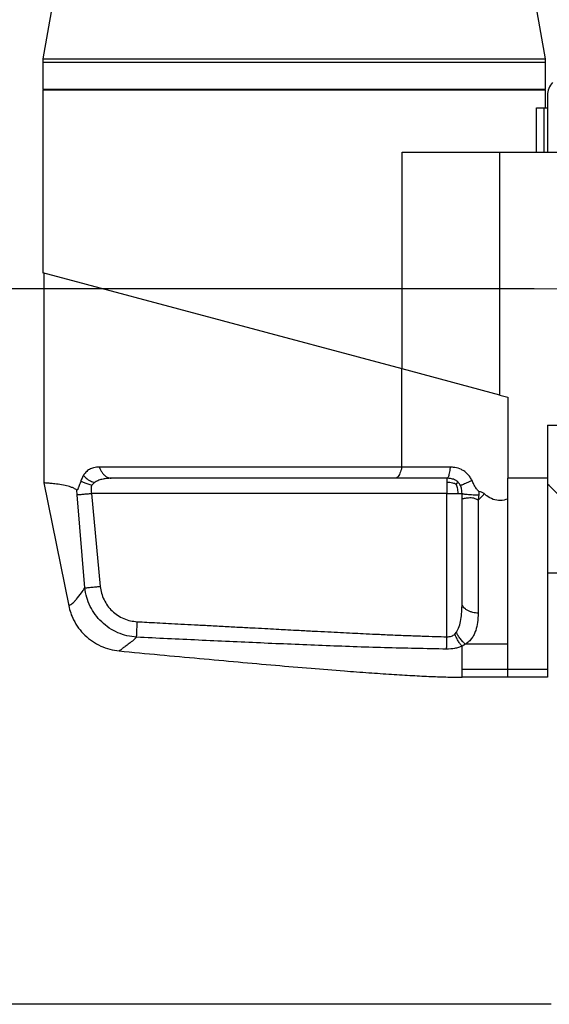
# Model space of a CAD drawing. Header units: millimetres. Extents: x 160 to 223, y 83 to 228.
# Tile 2 of 13: x 189 to 203, y 83 to 111. Entities that reach past the tile are written whole.
import ezdxf

# ---------------------------------------------------------------- set-up
doc = ezdxf.new("R2010")
doc.units = ezdxf.units.MM
doc.linetypes.add('CENTERX2', pattern=[20.32, 12.7, -2.54, 2.54, -2.54])
doc.layers.add('10', color=7, linetype='Continuous')
doc.styles.add('SLDTEXTSTYLE0', font='TXT', dxfattribs={"width": 0.7})
doc.dimstyles.new('SLDDIMSTYLE0', dxfattribs={"dimtxt": 3.950146, "dimasz": 2.5, "dimexe": 0, "dimexo": 0.0625, "dimgap": 0.987537, "dimtad": 2, "dimdec": 1, "dimlfac": 19.17, "dimrnd": 1e-09, "dimzin": 12, "dimdsep": 46, "dimtxsty": 'SLDTEXTSTYLE0', "dimsah": 1, "dimcen": 0.09, "dimadec": 0, "dimazin": 3, "dimtfac": 1, "dimtofl": 0, "dimtmove": 0, "dimatfit": 3, "dimfxl": 0, "dimfrac": 2, "dimtolj": 1, "dimtzin": 12, "dimarcsym": 0})
doc.dimstyles.new('SLDDIMSTYLE1', dxfattribs={"dimtxt": 3.950146, "dimasz": 2.5, "dimexe": 0, "dimexo": 0.0625, "dimgap": 0.987537, "dimtad": 2, "dimlfac": 19.17, "dimrnd": 1e-09, "dimzin": 12, "dimdsep": 46, "dimtxsty": 'SLDTEXTSTYLE0', "dimsah": 1, "dimcen": 0.09, "dimadec": 0, "dimazin": 3, "dimtfac": 1, "dimtofl": 0, "dimtmove": 0, "dimatfit": 3, "dimfxl": 0, "dimfrac": 2, "dimtolj": 1, "dimtzin": 12, "dimarcsym": 0})
doc.dimstyles.new('SLDDIMSTYLE2', dxfattribs={"dimtxt": 3.950146, "dimasz": 2.5, "dimexe": 0, "dimexo": 0.0625, "dimgap": 0.987537, "dimtad": 2, "dimdec": 1, "dimlfac": 19.17, "dimrnd": 1e-09, "dimzin": 12, "dimdsep": 46, "dimtxsty": 'SLDTEXTSTYLE0', "dimsah": 1, "dimcen": 0.09, "dimadec": 0, "dimazin": 3, "dimtfac": 1, "dimtdec": 1, "dimtofl": 0, "dimtmove": 0, "dimatfit": 3, "dimfxl": 0, "dimfrac": 2, "dimtolj": 1, "dimtzin": 12, "dimarcsym": 0})

# ---------------------------------------------------------------- blocks, each defined once
blk = doc.blocks.new('_D')
at = {"layer": '10'}
for p, q in [((203.074, 103.189), (177.659, 103.189)), ((179.659, 103.189), (179.659, 83.491)), ((203.543, 83.491), (177.659, 83.491))]:
    blk.add_line(p, q, dxfattribs=at)
for points in [[(179.659, 103.189), (179.309, 100.689), (180.009, 100.689)], [(179.659, 83.491), (180.009, 85.991), (179.309, 85.991)]]:
    blk.add_solid(points, dxfattribs=at)
at = {"layer": '10', "insert": (174.884, 89.527), "char_height": 3.7042, "attachment_point": 1, "rotation": 90, "style": 'SLDTEXTSTYLE0'}
blk.add_mtext('377.6', dxfattribs=at)
blk = doc.blocks.new('_D_1')
at = {"layer": '10'}
for p, q in [((199.46, 155.353), (177.659, 155.353)), ((179.659, 155.353), (179.659, 103.189)), ((203.074, 103.189), (177.659, 103.189))]:
    blk.add_line(p, q, dxfattribs=at)
for points in [[(179.659, 155.353), (179.309, 152.853), (180.009, 152.853)], [(179.659, 103.189), (180.009, 105.689), (179.309, 105.689)]]:
    blk.add_solid(points, dxfattribs=at)
at = {"layer": '10', "insert": (174.884, 124.976), "char_height": 3.7042, "attachment_point": 1, "rotation": 90, "style": 'SLDTEXTSTYLE0'}
blk.add_mtext('1000', dxfattribs=at)
blk = doc.blocks.new('_D_4')
at = {"layer": '10'}
for p, q in [((199.842, 206.588), (199.842, 176.496)), ((212.649, 96.593), (212.649, 180.496)), ((199.842, 178.496), (189.878, 178.496)), ((199.842, 178.496), (212.649, 178.496))]:
    blk.add_line(p, q, dxfattribs=at)
for points in [[(199.842, 178.496), (202.342, 178.146), (202.342, 178.846)], [(212.649, 178.496), (210.149, 178.846), (210.149, 178.146)]]:
    blk.add_solid(points, dxfattribs=at)
at = {"layer": '10', "insert": (189.878, 183.271), "char_height": 3.7042, "attachment_point": 1, "style": 'SLDTEXTSTYLE0'}
blk.add_mtext('245.5', dxfattribs=at)
blk = doc.blocks.new('_D_5')
at = {"layer": '10'}
for p, q in [((191.557, 212.735), (162.82, 212.735)), ((164.82, 212.735), (164.82, 103.189)), ((203.074, 103.189), (162.82, 103.189))]:
    blk.add_line(p, q, dxfattribs=at)
for points in [[(164.82, 212.735), (164.47, 210.235), (165.17, 210.235)], [(164.82, 103.189), (165.17, 105.689), (164.47, 105.689)]]:
    blk.add_solid(points, dxfattribs=at)
at = {"layer": '10', "insert": (160.045, 158.016), "char_height": 3.7042, "attachment_point": 1, "rotation": 90, "style": 'SLDTEXTSTYLE0'}
blk.add_mtext('2100', dxfattribs=at)

msp = doc.modelspace()

# ---------------------------------------------------------------- linework, layer by layer
at = {"color": 7, "linetype": 'Continuous', "lineweight": 25}
for p, q in [((189.5747, 109.51621), (203.38097, 109.51621)), ((189.56599, 109.42132), (189.56599, 108.68674)), ((203.38968, 109.42132), (189.56599, 109.42132)), ((203.38968, 108.68674), (203.38968, 109.42132)), ((189.56599, 108.68674), (203.38968, 108.68674)), ((189.56599, 108.66587), (189.56599, 103.62837)), ((189.56599, 108.66587), (203.38968, 108.66587)), ((189.87898, 108.68674), (189.87898, 108.66587)), ((203.07669, 108.66587), (203.07669, 108.68674)), ((203.38968, 108.16509), (203.38968, 108.66587)), ((203.44497, 108.51421), (203.44497, 106.94443)), ((203.13799, 108.16509), (203.33905, 108.16509)), ((203.13799, 106.94443), (203.13799, 108.16509)), ((203.33905, 108.16509), (203.33905, 106.94443)), ((203.33905, 108.16509), (203.44497, 108.16509)), ((199.44787, 100.98053), (199.44787, 106.94443)), ((199.44787, 106.94443), (202.13772, 106.94443)), ((202.13772, 100.25979), (202.13772, 106.94443)), ((202.13772, 106.94443), (204.58998, 106.94443)), ((199.44787, 100.98053), (189.56599, 103.62837)), ((189.59208, 103.62138), (189.59208, 97.84394)), ((199.43667, 98.28163), (199.43667, 100.98353)), ((202.13772, 100.25979), (199.44787, 100.98053)), ((202.13772, 100.25979), (202.34951, 100.20304)), ((202.34951, 100.20304), (202.34951, 97.97208)), ((203.44497, 99.4327), (204.58998, 99.4327)), ((203.44497, 99.4327), (203.44497, 97.97208)), ((190.98576, 97.8526), (190.9183, 97.78397)), ((203.44497, 97.97208), (202.34951, 97.97208)), ((202.34951, 92.7068), (202.34951, 97.97208)), ((203.44497, 97.97208), (203.44497, 92.7068)), ((189.59208, 97.84394), (190.27894, 94.464)), ((190.50995, 97.51831), (190.5043, 97.6482)), ((201.5596, 97.61706), (201.5533, 97.50628)), ((190.72273, 94.95429), (190.50995, 97.51831)), ((200.67711, 97.55497), (190.90156, 97.55497)), ((190.90156, 97.55497), (191.1481, 94.99641)), ((200.67711, 93.60973), (200.67711, 97.55497)), ((201.09442, 97.41318), (201.09442, 97.55497)), ((203.44497, 95.37036), (205.42724, 95.37036)), ((200.89914, 93.68323), (200.94069, 93.73259)), ((201.18964, 93.40404), (201.09442, 93.35055)), ((202.34951, 93.40404), (201.18964, 93.40404)), ((202.34951, 92.70698), (201.09442, 92.70698)), ((203.44497, 92.7068), (202.34951, 92.7068)), ((202.34951, 92.49477), (202.34951, 92.7068)), ((203.44497, 92.7068), (203.44497, 92.49477)), ((202.34951, 92.49498), (201.09442, 92.49498)), ((203.44497, 92.49477), (202.34951, 92.49477))]:
    msp.add_line(p, q, dxfattribs=at)
for centre, radius, start, end in [((62.47213, 133.02685), 129.2587, 349.5202311, 0), ((330.48354, 133.02685), 129.2587, 180, 190.4797689), ((190.08764, 109.42132), 0.52165, 169.520231, 180), ((202.86803, 109.42132), 0.52165, 0, 10.479769), ((203.96662, 108.51421), 0.52165, 137.315764, 180)]:
    msp.add_arc(centre, radius, start, end, dxfattribs=at)
for points, knots in [([(191.12499, 98.28163), (191.07053, 98.27843), (190.9761, 98.27288), (190.85128, 98.22208), (190.75494, 98.15228), (190.70443, 98.07955), (190.68242, 98.04786)], [0, 0, 0, 0, 0.325018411, 0.563648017, 0.809854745, 1, 1, 1, 1]), ([(199.43667, 98.28163), (199.24109, 98.28176), (198.87102, 98.282), (198.30206, 98.28227), (197.7441, 98.28188), (197.17695, 98.28163), (196.6051, 98.28202), (196.03234, 98.28228), (195.46265, 98.28189), (194.90001, 98.28163), (194.3482, 98.28201), (193.81119, 98.28228), (193.29248, 98.2819), (192.79594, 98.28162), (192.32802, 98.28202), (191.8923, 98.28216), (191.48748, 98.28177), (191.24575, 98.28168), (191.12499, 98.28163)], [0, 0, 0, 0, 0.06981019, 0.13209741, 0.19438462, 0.25667119, 0.31895775, 0.38124431, 0.44353086, 0.50581737, 0.56810388, 0.63039038, 0.69267689, 0.7549634, 0.81724991, 0.87813291, 0.93911699, 1, 1, 1, 1]), ([(191.12499, 98.28163), (191.12665, 98.27626), (191.13706, 98.24253), (191.16328, 98.18222), (191.2107, 98.10866), (191.26791, 98.04746), (191.32968, 98.00376), (191.39071, 97.97724), (191.43076, 97.97386), (191.4494, 97.97229)], [0, 0, 0, 0, 0.03157292, 0.19851321, 0.37505554, 0.55159788, 0.71853817, 0.86898556, 1, 1, 1, 1]), ([(199.43667, 98.28163), (199.43575, 98.27626), (199.42999, 98.24253), (199.4155, 98.18222), (199.38929, 98.10866), (199.35767, 98.04746), (199.32352, 98.00376), (199.28979, 97.97724), (199.26765, 97.97386), (199.25734, 97.97229)], [0, 0, 0, 0, 0.03157292, 0.19851321, 0.37505554, 0.55159788, 0.71853817, 0.86898556, 1, 1, 1, 1]), ([(200.76766, 98.27719), (200.56031, 98.2778), (200.22885, 98.27877), (199.78715, 98.28033), (199.55364, 98.28119), (199.43667, 98.28163)], [0, 0, 0, 0, 0.45467847, 0.72682807, 1, 1, 1, 1]), ([(200.76766, 98.27719), (200.76732, 98.27331), (200.76448, 98.24115), (200.75731, 98.18221), (200.74401, 98.10866), (200.72798, 98.04746), (200.71066, 98.00376), (200.69356, 97.97724), (200.68233, 97.97386), (200.67711, 97.97229)], [0, 0, 0, 0, 0.02308923, 0.19149196, 0.36958086, 0.54766976, 0.71607249, 0.86783783, 1, 1, 1, 1]), ([(201.36828, 97.91182), (201.35188, 97.94372), (201.31907, 98.00749), (201.25109, 98.09083), (201.17046, 98.16058), (201.05318, 98.22953), (200.91492, 98.27067), (200.80912, 98.27536), (200.76766, 98.27719)], [0, 0, 0, 0, 0.14289307, 0.28568916, 0.42705629, 0.56843164, 0.83090238, 1, 1, 1, 1]), ([(190.61652, 97.89797), (190.59931, 97.8556), (190.57588, 97.79792), (190.55171, 97.72624), (190.53893, 97.6912), (190.52868, 97.66734), (190.51979, 97.65285), (190.51273, 97.64703), (190.50787, 97.64624), (190.50526, 97.64764), (190.5043, 97.64816)], [0, 0, 0, 0, 0.47127432, 0.64165111, 0.75420854, 0.8498966, 0.91650506, 0.95245385, 0.98253535, 1, 1, 1, 1]), ([(190.68242, 98.04786), (190.67395, 98.03295), (190.65692, 98.00296), (190.63476, 97.9527), (190.62251, 97.91603), (190.61645, 97.89786)], [0, 0, 0, 0, 0.33289717, 0.66958335, 1, 1, 1, 1]), ([(190.61647, 97.89785), (190.64367, 97.88299), (190.70086, 97.85174), (190.80481, 97.81446), (190.88054, 97.79411), (190.9183, 97.78397)], [0, 0, 0, 0, 0.3125047, 0.65718997, 1, 1, 1, 1]), ([(190.68242, 98.04786), (190.7085, 98.02267), (190.76614, 97.96698), (190.87095, 97.89703), (190.94963, 97.86658), (190.98576, 97.8526)], [0, 0, 0, 0, 0.30882658, 0.68256302, 1, 1, 1, 1]), ([(191.4494, 97.97229), (191.40537, 97.97104), (191.32068, 97.96863), (191.19661, 97.94568), (191.0826, 97.91208), (191.01678, 97.87165), (190.98576, 97.8526)], [0, 0, 0, 0, 0.28427415, 0.5467744, 0.78640292, 1, 1, 1, 1]), ([(199.25734, 97.97229), (199.09326, 97.97229), (198.76472, 97.97229), (198.25058, 97.97229), (197.72562, 97.97229), (197.19198, 97.97229), (196.65344, 97.97229), (196.11326, 97.97229), (195.57559, 97.97229), (195.04463, 97.97229), (194.52362, 97.97229), (194.01592, 97.97229), (193.52512, 97.97229), (193.05538, 97.97229), (192.60926, 97.97229), (192.19055, 97.97229), (191.7988, 97.97229), (191.56578, 97.97229), (191.4494, 97.97229)], [0, 0, 0, 0, 0.06242905, 0.12500291, 0.18756941, 0.25000003, 0.31242464, 0.37500001, 0.43756939, 0.49999999, 0.56242459, 0.62499997, 0.68756935, 0.74999995, 0.81242458, 0.87499707, 0.93756796, 1, 1, 1, 1]), ([(200.67711, 97.97229), (200.5146, 97.97229), (200.19004, 97.97229), (199.71501, 97.97229), (199.41004, 97.97229), (199.25734, 97.97229)], [0, 0, 0, 0, 0.33364606, 0.66635394, 1, 1, 1, 1]), ([(201.04933, 97.77701), (201.0319, 97.80611), (200.99691, 97.8645), (200.91111, 97.92664), (200.80286, 97.966), (200.7215, 97.97007), (200.67711, 97.97229)], [0, 0, 0, 0, 0.219778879, 0.441053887, 0.694969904, 1, 1, 1, 1]), ([(200.67711, 97.97229), (200.67711, 97.96869), (200.67711, 97.96329), (200.67711, 97.91954), (200.67711, 97.8831), (200.67711, 97.86489)], [0, 0, 0, 0, 0.49965888, 0.74992714, 1, 1, 1, 1]), ([(200.67711, 97.86489), (200.67711, 97.84347), (200.67711, 97.80062), (200.67711, 97.69554), (200.67711, 97.61118), (200.67711, 97.55497)], [0, 0, 0, 0, 0.25007265, 0.50034332, 1, 1, 1, 1]), ([(200.67711, 97.86489), (200.73103, 97.86276), (200.82312, 97.85913), (200.90248, 97.82668), (200.93537, 97.81323)], [0, 0, 0, 0, 0.58550319, 1, 1, 1, 1]), ([(200.98702, 97.86489), (200.9849, 97.86276), (200.98127, 97.85913), (200.94882, 97.82668), (200.93537, 97.81323)], [0, 0, 0, 0, 0.58550319, 1, 1, 1, 1]), ([(201.36831, 97.91183), (201.36195, 97.90883), (201.32763, 97.89261), (201.26647, 97.86427), (201.19209, 97.83082), (201.12936, 97.8038), (201.08399, 97.78562), (201.05595, 97.77589), (201.05157, 97.77637), (201.04954, 97.77659)], [0, 0, 0, 0, 0.0377819, 0.20384192, 0.38006036, 0.55627881, 0.72233882, 0.87115576, 1, 1, 1, 1]), ([(201.5596, 97.61705), (201.55316, 97.61978), (201.53127, 97.62909), (201.49214, 97.67829), (201.44284, 97.75369), (201.40024, 97.83954), (201.37677, 97.89273), (201.36833, 97.91184)], [0, 0, 0, 0, 0.05844905, 0.19867768, 0.51110797, 0.82435443, 1, 1, 1, 1]), ([(190.50427, 97.64825), (190.47634, 97.665), (190.42046, 97.69852), (190.31114, 97.74058), (190.15692, 97.78188), (189.97823, 97.81022), (189.82725, 97.82648), (189.71897, 97.83573), (189.64654, 97.84065), (189.60068, 97.84353), (189.59494, 97.8438), (189.59208, 97.84394)], [0, 0, 0, 0, 0.04939142, 0.09883058, 0.19939408, 0.34998236, 0.50170632, 0.62520861, 0.74871219, 0.87435599, 1, 1, 1, 1]), ([(190.9183, 97.78397), (190.9119, 97.76862), (190.89882, 97.73727), (190.88918, 97.65981), (190.89648, 97.59799), (190.90156, 97.55497)], [0, 0, 0, 0, 0.22584007, 0.46130068, 1, 1, 1, 1]), ([(200.98702, 97.55497), (200.9849, 97.60889), (200.98127, 97.70098), (200.94882, 97.78034), (200.93537, 97.81323)], [0, 0, 0, 0, 0.58550319, 1, 1, 1, 1]), ([(201.09442, 97.55497), (201.093, 97.59637), (201.09036, 97.67268), (201.06235, 97.74397), (201.04954, 97.77659)], [0, 0, 0, 0, 0.54254041, 1, 1, 1, 1]), ([(201.55947, 97.61708), (201.58062, 97.61129), (201.62807, 97.5983), (201.67945, 97.57229), (201.70465, 97.549), (201.70973, 97.5443)], [0, 0, 0, 0, 0.39101669, 0.87712608, 1, 1, 1, 1]), ([(204.71988, 96.43787), (204.65972, 96.50938), (204.53864, 96.65334), (204.32058, 96.90307), (204.06601, 97.18396), (203.81818, 97.44368), (203.60987, 97.65346), (203.50008, 97.7597), (203.44497, 97.81303)], [0, 0, 0, 0, 0.14931645, 0.3005428, 0.51779873, 0.73989646, 0.86942938, 1, 1, 1, 1]), ([(190.50995, 97.51831), (190.53009, 97.5202), (190.57379, 97.52429), (190.6732, 97.53359), (190.78522, 97.54408), (190.86487, 97.55153), (190.90156, 97.55497)], [0, 0, 0, 0, 0.23032922, 0.5, 0.76967078, 1, 1, 1, 1]), ([(200.67711, 97.55497), (200.73332, 97.55497), (200.81768, 97.55497), (200.92275, 97.55497), (200.96561, 97.55497), (200.98702, 97.55497)], [0, 0, 0, 0, 0.499658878, 0.749927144, 1, 1, 1, 1]), ([(200.98702, 97.55497), (201.00524, 97.55497), (201.04167, 97.55497), (201.08543, 97.55497), (201.09083, 97.55497), (201.09442, 97.55497)], [0, 0, 0, 0, 0.25007265, 0.50034332, 1, 1, 1, 1]), ([(201.5533, 97.50628), (201.52883, 97.50636), (201.47622, 97.50655), (201.39534, 97.50927), (201.31302, 97.51397), (201.23652, 97.52069), (201.17273, 97.52885), (201.12717, 97.53773), (201.09956, 97.54651), (201.09605, 97.55229), (201.09442, 97.55497)], [0, 0, 0, 0, 0.1044887, 0.22473239, 0.35843211, 0.5, 0.64156789, 0.77526761, 0.8955113, 1, 1, 1, 1]), ([(201.53783, 97.37124), (201.51204, 97.38518), (201.46044, 97.41308), (201.38011, 97.42886), (201.3038, 97.43111), (201.21381, 97.42446), (201.14365, 97.41012), (201.10137, 97.4072), (201.09674, 97.41119), (201.09442, 97.41318)], [0, 0, 0, 0, 0.12479819, 0.24967072, 0.36092671, 0.49972551, 0.74911654, 0.87477766, 1, 1, 1, 1]), ([(201.09442, 94.52346), (201.09442, 94.66523), (201.09442, 94.94894), (201.09442, 95.40882), (201.09442, 95.88828), (201.09442, 96.38504), (201.09442, 96.89383), (201.09442, 97.23967), (201.09442, 97.41318)], [0, 0, 0, 0, 0.165839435, 0.33187133, 0.499517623, 0.666098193, 0.832483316, 1, 1, 1, 1]), ([(201.53783, 97.37124), (201.53783, 97.18383), (201.53783, 96.80942), (201.53783, 96.25903), (201.53783, 95.7234), (201.53783, 95.20847), (201.53783, 94.7159), (201.53783, 94.41151), (201.53783, 94.25972)], [0, 0, 0, 0, 0.16803844, 0.33572017, 0.50288702, 0.66939781, 0.8351332, 1, 1, 1, 1]), ([(201.53833, 97.37289), (201.56229, 97.39686), (201.60225, 97.43682), (201.6594, 97.49396), (201.69259, 97.52714), (201.70976, 97.54431)], [0, 0, 0, 0, 0.41954792, 0.69959312, 1, 1, 1, 1]), ([(201.5533, 97.50628), (201.55087, 97.48428), (201.54601, 97.44028), (201.54117, 97.39623), (201.53875, 97.37421)], [0, 0, 0, 0, 0.49999539, 1, 1, 1, 1]), ([(202.34951, 97.39571), (202.28342, 97.379), (202.15124, 97.34558), (201.94663, 97.3823), (201.79937, 97.45925), (201.73009, 97.52505), (201.70978, 97.54434)], [0, 0, 0, 0, 0.292848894, 0.585703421, 0.878544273, 1, 1, 1, 1]), ([(190.27894, 94.464), (190.28431, 94.46738), (190.2924, 94.47245), (190.34066, 94.49577), (190.3856, 94.52493), (190.43646, 94.5777), (190.51253, 94.667), (190.60684, 94.78288), (190.69073, 94.90697), (190.72273, 94.95429)], [0, 0, 0, 0, 0.22183177, 0.33355421, 0.44524112, 0.55072404, 0.65623003, 0.86889576, 1, 1, 1, 1]), ([(190.72273, 94.95429), (190.73908, 94.95591), (190.77489, 94.95946), (190.88189, 94.97005), (191.01022, 94.98276), (191.10488, 94.99213), (191.1481, 94.99641)], [0, 0, 0, 0, 0.22828105, 0.5, 0.77171895, 1, 1, 1, 1]), ([(192.1451, 93.59631), (192.05683, 93.60652), (191.88036, 93.62693), (191.62652, 93.71479), (191.3907, 93.84229), (191.18056, 94.01052), (191.0032, 94.21254), (190.86499, 94.44246), (190.76571, 94.69161), (190.73703, 94.86687), (190.72273, 94.95429)], [0, 0, 0, 0, 0.12471589, 0.24936084, 0.37491314, 0.50004474, 0.62565531, 0.75067576, 0.87563785, 1, 1, 1, 1]), ([(191.1481, 94.99641), (191.15753, 94.93268), (191.17632, 94.80574), (191.24621, 94.62531), (191.34397, 94.45951), (191.47125, 94.31457), (191.62199, 94.19415), (191.79221, 94.10414), (191.97572, 94.0426), (192.1034, 94.0297), (192.16749, 94.02322)], [0, 0, 0, 0, 0.12554671, 0.25003642, 0.37515199, 0.49993831, 0.62472157, 0.74994352, 0.87448012, 1, 1, 1, 1]), ([(190.27894, 94.464), (190.2953, 94.39694), (190.32802, 94.26283), (190.41734, 94.05447), (190.54551, 93.84482), (190.7196, 93.6451), (190.92512, 93.47784), (191.15546, 93.34755), (191.40452, 93.25538), (191.57888, 93.23018), (191.66605, 93.21758)], [0, 0, 0, 0, 0.10362275, 0.20724551, 0.33937126, 0.47149701, 0.60362275, 0.7357485, 0.86787425, 1, 1, 1, 1]), ([(200.94069, 93.73259), (200.96752, 93.78393), (201.02531, 93.89448), (201.06384, 94.0887), (201.09049, 94.30067), (201.09309, 94.44774), (201.09442, 94.52346)], [0, 0, 0, 0, 0.21012968, 0.45239473, 0.71803961, 1, 1, 1, 1]), ([(201.53783, 94.25972), (201.51384, 94.26065), (201.46232, 94.26266), (201.38382, 94.27844), (201.30434, 94.30443), (201.2308, 94.34084), (201.1696, 94.38458), (201.1259, 94.43185), (201.09937, 94.47854), (201.096, 94.50919), (201.09442, 94.52346)], [0, 0, 0, 0, 0.10482087, 0.22518948, 0.35875358, 0.5, 0.64124642, 0.77481052, 0.89517913, 1, 1, 1, 1]), ([(201.53783, 94.25972), (201.5353, 94.17359), (201.53039, 94.00663), (201.48649, 93.8122), (201.42732, 93.67005), (201.36632, 93.56974), (201.28983, 93.47861), (201.22236, 93.42839), (201.18964, 93.40404)], [0, 0, 0, 0, 0.26279215, 0.5094562, 0.6335867, 0.75694034, 0.88213852, 1, 1, 1, 1]), ([(192.1451, 93.59631), (192.14596, 93.61271), (192.14784, 93.64864), (192.15347, 93.75601), (192.16023, 93.88483), (192.16522, 93.97984), (192.16749, 94.02322)], [0, 0, 0, 0, 0.22827714, 0.5, 0.77172286, 1, 1, 1, 1]), ([(192.16749, 94.02322), (192.25318, 94.01872), (192.43404, 94.00921), (192.71954, 93.99411), (193.03347, 93.97745), (193.37583, 93.95922), (193.74662, 93.93943), (194.15209, 93.91773), (194.57616, 93.89499), (195.00002, 93.87229), (195.39146, 93.85135), (195.74061, 93.8327), (196.04032, 93.81673), (196.32741, 93.80147), (196.65027, 93.78441), (197.01615, 93.76527), (197.39551, 93.74569), (197.74723, 93.72782), (198.07133, 93.71167), (198.39086, 93.69609), (198.7432, 93.67946), (199.14832, 93.6613), (199.57683, 93.64351), (199.98504, 93.6285), (200.3466, 93.61695), (200.57213, 93.61202), (200.67711, 93.60973)], [0, 0, 0, 0, 0.03021462, 0.06377117, 0.10066966, 0.14091007, 0.18449242, 0.23141671, 0.28388675, 0.33402877, 0.38087902, 0.42191771, 0.45714484, 0.4865604, 0.52315159, 0.57098542, 0.6155703, 0.65690625, 0.6949933, 0.72983148, 0.7695537, 0.81919352, 0.87262499, 0.92056896, 0.96302668, 1, 1, 1, 1]), ([(192.1451, 93.59631), (192.10639, 93.55998), (192.02779, 93.4862), (191.91036, 93.39869), (191.8057, 93.32324), (191.745, 93.27656), (191.72698, 93.25712), (191.72414, 93.25265), (191.72414, 93.25265)], [0, 0, 0, 0, 0.21939902, 0.44548639, 0.67159847, 0.89721144, 0.99999856, 1, 1, 1, 1]), ([(200.6707, 93.26877), (200.09978, 93.2798), (198.95995, 93.3018), (197.25296, 93.36482), (195.54927, 93.43612), (193.84691, 93.51453), (192.71231, 93.56906), (192.1451, 93.59631)], [0, 0, 0, 0, 0.20075867, 0.40080372, 0.60062758, 0.80034385, 1, 1, 1, 1]), ([(200.6707, 93.26877), (200.6711, 93.28972), (200.67194, 93.33488), (200.67358, 93.42178), (200.67533, 93.51527), (200.67654, 93.57979), (200.67711, 93.60973)], [0, 0, 0, 0, 0.23202326, 0.5, 0.76797674, 1, 1, 1, 1]), ([(200.67711, 93.60973), (200.6992, 93.60981), (200.74177, 93.60997), (200.80238, 93.62296), (200.85626, 93.64669), (200.88483, 93.67104), (200.89914, 93.68323)], [0, 0, 0, 0, 0.26889258, 0.5181315, 0.75862549, 1, 1, 1, 1]), ([(201.09442, 93.35055), (201.077, 93.37018), (201.03938, 93.41256), (200.98527, 93.49728), (200.93554, 93.58947), (200.91066, 93.65355), (200.89914, 93.68323)], [0, 0, 0, 0, 0.23160088, 0.5, 0.76839912, 1, 1, 1, 1]), ([(201.18964, 93.40404), (201.16712, 93.42273), (201.11844, 93.46316), (201.04884, 93.54677), (200.98548, 93.63862), (200.95485, 93.70287), (200.94069, 93.73259)], [0, 0, 0, 0, 0.23124377, 0.5, 0.76875623, 1, 1, 1, 1]), ([(191.72414, 93.25265), (191.72414, 93.25265), (191.70512, 93.24168), (191.67411, 93.22348), (191.66874, 93.21955), (191.66605, 93.21758)], [0, 0, 0, 0, 0.000002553, 0.499283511, 1, 1, 1, 1]), ([(201.09442, 93.35055), (201.06245, 93.33735), (200.99852, 93.31094), (200.85775, 93.27588), (200.74529, 93.27161), (200.6707, 93.26877)], [0, 0, 0, 0, 0.25195868, 0.50384872, 1, 1, 1, 1]), ([(201.09442, 92.70698), (201.09442, 92.80304), (201.09442, 92.9957), (201.09442, 93.23204), (201.09442, 93.35055)], [0, 0, 0, 0, 0.49857464, 1, 1, 1, 1]), ([(191.66605, 93.21758), (192.03755, 93.18272), (192.77387, 93.11361), (193.86523, 93.01259), (194.92694, 92.91617), (195.94923, 92.82592), (196.9223, 92.74336), (197.77789, 92.67469), (198.51665, 92.61949), (199.14086, 92.57672), (199.71311, 92.54192), (200.22866, 92.51629), (200.68278, 92.49895), (200.96459, 92.49623), (201.09442, 92.49498)], [0, 0, 0, 0, 0.118351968, 0.234583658, 0.347649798, 0.45650552, 0.560106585, 0.657409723, 0.728765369, 0.795085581, 0.855867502, 0.910610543, 0.958817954, 1, 1, 1, 1])]:
    msp.add_open_spline(points, degree=3, knots=knots, dxfattribs=at)
msp.add_open_spline([(201.09442, 92.49498), (201.09442, 92.49757), (201.09442, 92.50275), (201.09442, 92.54514), (201.09442, 92.61014), (201.09442, 92.6747), (201.09442, 92.70698)], degree=3, dxfattribs=at)
at = {"layer": '10', "linetype": 'CENTERX2', "lineweight": 18}
msp.add_line((203.07356, 103.18857), (209.0673, 103.18857), dxfattribs=at)

# ---------------------------------------------------------------- dimensions: what is measured, and where the dimension line sits
at = {"layer": '10'}
for base, p1, p2, dimstyle, picture, middle in [((164.81982, 103.18857), (191.55663, 212.73472), (203.07356, 103.18857), 'SLDDIMSTYLE1', '_D_5', (164.81982, 161.47334)), ((179.65872, 103.18857), (199.45958, 155.35341), (203.07356, 103.18857), 'SLDDIMSTYLE1', '_D_1', (179.65872, 128.43367)), ((179.65872, 83.49112), (203.07356, 103.18857), (203.54312, 83.49112), 'SLDDIMSTYLE0', '_D', (179.65872, 93.84853))]:
    dim = msp.add_linear_dim(base=base, p1=p1, p2=p2, angle=90, dimstyle=dimstyle, dxfattribs=at)
    dim.commit()
    dim.dimension.update_dxf_attribs({"geometry": picture, "text_midpoint": middle, "dimtype": 160})
dim = msp.add_linear_dim(base=(212.64894, 178.49579), p1=(199.84248, 206.58763), p2=(212.64894, 96.59284), dimstyle='SLDDIMSTYLE2', dxfattribs=at)
dim.commit()
dim.dimension.update_dxf_attribs({"geometry": '_D_4', "text_midpoint": (194.19904, 178.49579), "dimtype": 160})

doc.saveas('drawing.dxf')
